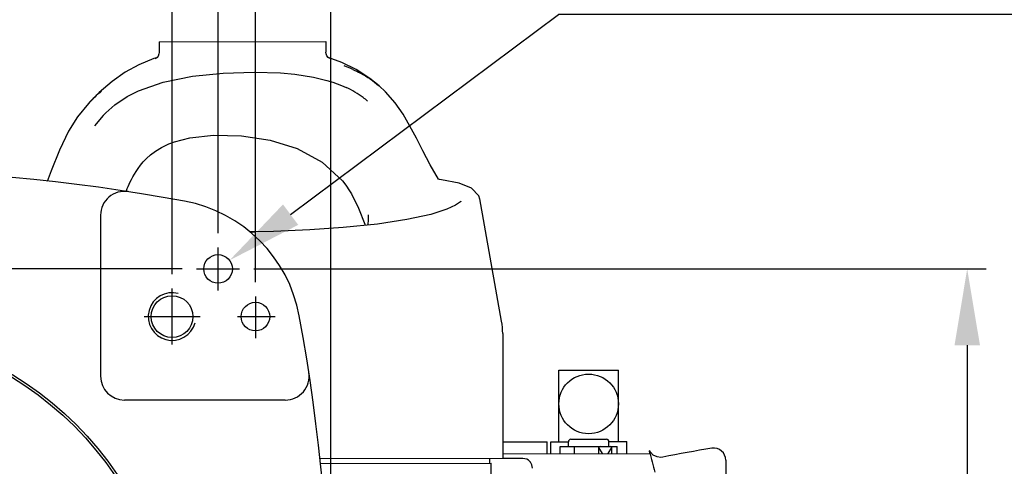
# Model space of a CAD drawing. Header units: millimetres. Extents: x 4086 to 10416, y 123 to 1549.
# Tile 149 of 256: x 7012 to 7115, y 1174 to 1221. Entities that reach past the tile are written whole.
import ezdxf

# ---------------------------------------------------------------- set-up
doc = ezdxf.new("R2010")
doc.units = ezdxf.units.MM
doc.linetypes.add('CENTER', pattern=[0.6, 0.375, -0.075, 0.075, -0.075])
for name, color, linetype in [('中心线', 7, 'Continuous'), ('外形图', 7, 'Continuous'), ('尺寸标注', 7, 'Continuous')]:
    doc.layers.add(name, color=color, linetype=linetype)
doc.styles.add('思源黑', font='SourceHanSansCN-Normal.ttf')
doc.dimstyles.new('尺寸标注_1_4比例中六', dxfattribs={"dimtxt": 10, "dimasz": 8, "dimexe": 2, "dimexo": 1.5, "dimgap": 1, "dimtad": 1, "dimdec": 1, "dimlfac": 4, "dimdsep": 46, "dimtxsty": '思源黑', "dimcen": 0.09, "dimadec": 0, "dimazin": 0, "dimtp": 0.01, "dimtm": 0.01, "dimtfac": 1, "dimtdec": 1, "dimtofl": 0, "dimtmove": 0, "dimatfit": 3, "dimfxl": 1, "dimtolj": 1, "dimarcsym": 0})
doc.dimstyles.new('尺寸标注_1_4比例中六弯折', dxfattribs={"dimtxt": 10, "dimasz": 8, "dimexe": 2, "dimexo": 1.5, "dimgap": 1, "dimtad": 1, "dimtih": 1, "dimtoh": 1, "dimdec": 1, "dimlfac": 4, "dimdsep": 46, "dimtxsty": '思源黑', "dimcen": 0.09, "dimadec": 0, "dimazin": 0, "dimtp": 0.01, "dimtm": 0.01, "dimtfac": 1, "dimtdec": 1, "dimtofl": 0, "dimtmove": 0, "dimatfit": 3, "dimfxl": 1, "dimtolj": 1, "dimarcsym": 0})

# ---------------------------------------------------------------- blocks, each defined once
blk = doc.blocks.new('*D625')
at = {"layer": 'Defpoints', "color": 0}
for p in [(7030.61, 1194.71), (6864.38, 1112.21), (7030.61, 1112.21)]:
    blk.add_point(p, dxfattribs=at)
at = {"layer": '尺寸标注', "color": 0, "lineweight": -2}
for p, q in [((7029.11, 1194.71), (6862.38, 1194.71)), ((6864.38, 1186.71), (6864.38, 1120.21)), ((7029.11, 1112.21), (6862.38, 1112.21))]:
    blk.add_line(p, q, dxfattribs=at)
at = {"layer": '尺寸标注', "color": 0}
for points in [[(6865.72, 1186.71), (6863.05, 1186.71), (6864.38, 1194.71)], [(6863.05, 1120.21), (6865.72, 1120.21), (6864.38, 1112.21)]]:
    blk.add_solid(points, dxfattribs=at)
at = {"layer": '尺寸标注', "color": 0, "insert": (6858.2, 1153.46), "char_height": 10, "attachment_point": 5, "rotation": 90, "style": '思源黑'}
blk.add_mtext('\\A1;\\A1;335', dxfattribs=at)
blk = doc.blocks.new('*D627')
at = {"layer": 'Defpoints', "color": 0}
for p in [(7044.7, 1287.97), (6934.28, 1181.59), (7044.7, 1153.46)]:
    blk.add_point(p, dxfattribs=at)
at = {"layer": '尺寸标注', "color": 0, "lineweight": -2}
for p, q in [((6934.28, 1183.09), (6934.28, 1289.97)), ((7044.7, 1154.96), (7044.7, 1289.97)), ((6942.28, 1287.97), (7036.7, 1287.97))]:
    blk.add_line(p, q, dxfattribs=at)
at = {"layer": '尺寸标注', "color": 0}
for points in [[(6942.28, 1289.31), (6942.28, 1286.64), (6934.28, 1287.97)], [(7036.7, 1286.64), (7036.7, 1289.31), (7044.7, 1287.97)]]:
    blk.add_solid(points, dxfattribs=at)
at = {"layer": '尺寸标注', "color": 0, "insert": (6989.25, 1294.06), "char_height": 10, "attachment_point": 5, "style": '思源黑'}
blk.add_mtext('\\A1;441.7', dxfattribs=at)
blk = doc.blocks.new('*D628')
at = {"layer": 'Defpoints', "color": 0}
for p in [(7032.86, 1228.14), (7032.86, 1196.96), (6993.03, 1189.46)]:
    blk.add_point(p, dxfattribs=at)
at = {"layer": '尺寸标注', "color": 0, "lineweight": -2}
for p, q in [((6993.03, 1190.96), (6993.03, 1230.14)), ((7032.86, 1198.46), (7032.86, 1230.14)), ((7001.03, 1228.14), (7024.86, 1228.14))]:
    blk.add_line(p, q, dxfattribs=at)
at = {"layer": '尺寸标注', "color": 0}
for points in [[(7001.03, 1229.47), (7001.03, 1226.8), (6993.03, 1228.14)], [(7024.86, 1226.8), (7024.86, 1229.47), (7032.86, 1228.14)]]:
    blk.add_solid(points, dxfattribs=at)
at = {"layer": '尺寸标注', "color": 0, "insert": (7014.95, 1234.31), "char_height": 10, "attachment_point": 5, "style": '思源黑'}
blk.add_mtext('\\A1;160', dxfattribs=at)
blk = doc.blocks.new('*D629')
at = {"layer": 'Defpoints', "color": 0}
for p in [(7028.03, 1266.86), (6958.03, 1192.65), (7028.03, 1192.65)]:
    blk.add_point(p, dxfattribs=at)
at = {"layer": '尺寸标注', "color": 0, "lineweight": -2}
for p, q in [((6958.03, 1194.15), (6958.03, 1268.86)), ((7028.03, 1194.15), (7028.03, 1268.86)), ((6966.03, 1266.86), (7020.03, 1266.86))]:
    blk.add_line(p, q, dxfattribs=at)
at = {"layer": '尺寸标注', "color": 0}
for points in [[(6966.03, 1268.19), (6966.03, 1265.53), (6958.03, 1266.86)], [(7020.03, 1265.53), (7020.03, 1268.19), (7028.03, 1266.86)]]:
    blk.add_solid(points, dxfattribs=at)
at = {"layer": '尺寸标注', "color": 0, "insert": (6989.91, 1273.04), "char_height": 10, "attachment_point": 5, "style": '思源黑'}
blk.add_mtext('\\A1;280', dxfattribs=at)
blk = doc.blocks.new('*D631')
at = {"layer": 'Defpoints', "color": 0}
for p in [(7034.06, 1195.61), (7031.66, 1193.82)]:
    blk.add_point(p, dxfattribs=at)
at = {"layer": '尺寸标注', "color": 0, "lineweight": -2}
for p in [(7040.47, 1200.4), (7164.41, 1221.39)]:
    blk.add_line(p, (7068.58, 1221.39), dxfattribs=at)
at = {"layer": '尺寸标注', "color": 0}
for p, q in [((7032.77, 1194.71), (7032.95, 1194.71)), ((7032.86, 1194.62), (7032.86, 1194.8))]:
    blk.add_line(p, q, dxfattribs=at)
blk.add_solid([(7039.67, 1201.47), (7041.27, 1199.33), (7034.06, 1195.61)], dxfattribs=at)
at = {"layer": '尺寸标注', "color": 0, "insert": (7117, 1232.15), "char_height": 10, "attachment_point": 5, "style": '思源黑'}
blk.add_mtext('\\A1;2×{\\C256;Φ}12H8({\\H0.7x;\\S+0.03^  0;})', dxfattribs=at)
blk = doc.blocks.new('*D660')
at = {"layer": 'Defpoints', "color": 0}
for p in [(7036.78, 1249.26), (7036.78, 1191.81), (6993.03, 1189.46)]:
    blk.add_point(p, dxfattribs=at)
at = {"layer": '尺寸标注', "color": 0, "lineweight": -2}
for p, q in [((6993.03, 1190.96), (6993.03, 1251.26)), ((7036.78, 1193.31), (7036.78, 1251.26)), ((7001.03, 1249.26), (7028.78, 1249.26))]:
    blk.add_line(p, q, dxfattribs=at)
at = {"layer": '尺寸标注', "color": 0}
for points in [[(7001.03, 1250.59), (7001.03, 1247.92), (6993.03, 1249.26)], [(7028.78, 1247.92), (7028.78, 1250.59), (7036.78, 1249.26)]]:
    blk.add_solid(points, dxfattribs=at)
at = {"layer": '尺寸标注', "color": 0, "insert": (7014.91, 1255.35), "char_height": 10, "attachment_point": 5, "style": '思源黑'}
blk.add_mtext('\\A1;175', dxfattribs=at)
blk = doc.blocks.new('*D661')
at = {"layer": 'Defpoints', "color": 0}
for p in [(7035.11, 1194.71), (7035.11, 1112.21), (7111.45, 1112.21)]:
    blk.add_point(p, dxfattribs=at)
at = {"layer": '尺寸标注', "color": 0, "lineweight": -2}
for p, q in [((7036.61, 1194.71), (7113.45, 1194.71)), ((7111.45, 1186.71), (7111.45, 1120.21)), ((7036.61, 1112.21), (7113.45, 1112.21)), ((7111.45, 1112.21), (7111.45, 1080.82))]:
    blk.add_line(p, q, dxfattribs=at)
at = {"layer": '尺寸标注', "color": 0}
for points in [[(7112.79, 1186.71), (7110.12, 1186.71), (7111.45, 1194.71)], [(7110.12, 1120.21), (7112.79, 1120.21), (7111.45, 1112.21)]]:
    blk.add_solid(points, dxfattribs=at)
at = {"layer": '尺寸标注', "color": 0, "insert": (7105.27, 1092.52), "char_height": 10, "attachment_point": 5, "rotation": 90, "style": '思源黑'}
blk.add_mtext('\\A1;330', dxfattribs=at)

msp = doc.modelspace()

# ---------------------------------------------------------------- linework, layer by layer
msp.add_circle((7036.783, 1189.714), 1.5)
at = {"layer": '中心线', "linetype": 'CENTER', "ltscale": 20}
for p, q in [((7032.861, 1192.464), (7032.861, 1196.964)), ((7030.611, 1194.714), (7035.111, 1194.714)), ((7028.033, 1186.776), (7028.033, 1192.651)), ((7036.783, 1191.812), (7036.783, 1187.467)), ((7025.096, 1189.714), (7030.971, 1189.714)), ((7034.881, 1189.714), (7038.843, 1189.714))]:
    msp.add_line(p, q, dxfattribs=at)
at = {"layer": '外形图', "color": 7, "linetype": 'Continuous'}
for p, q in [((7026.67, 1218.523), (7044.169, 1218.553)), ((7026.67, 1218.523), (7026.672, 1217.394)), ((7044.17, 1218.553), (7044.172, 1217.425)), ((7026.417, 1216.836), (7026.136, 1216.754)), ((7044.188, 1217.269), (7044.172, 1217.425)), ((7045.854, 1216.35), (7044.416, 1216.875)), ((7026.136, 1216.754), (7024.549, 1216.113)), ((7047.359, 1215.602), (7045.854, 1216.35)), ((7042.864, 1214.812), (7044.262, 1214.472)), ((7021.741, 1214.376), (7020.374, 1213.194)), ((7049.747, 1213.908), (7049.753, 1213.902)), ((7020.374, 1213.194), (7019.255, 1212.064)), ((7024.496, 1213.368), (7024.496, 1213.368)), ((7019.252, 1212.06), (7018.12, 1210.663)), ((7019.25, 1212.059), (7019.255, 1212.064)), ((7048.547, 1212.301), (7048.543, 1212.304)), ((7018.12, 1210.663), (7017.185, 1209.154)), ((7020.792, 1210.779), (7019.908, 1209.714)), ((7021.076, 1211.07), (7020.792, 1210.779)), ((7045.916, 1203.943), (7046.271, 1203.49)), ((7046.271, 1203.49), (7046.665, 1202.903)), ((7056.102, 1204.071), (7055.971, 1204.105)), ((7056.289, 1204.04), (7056.102, 1204.071)), ((7023.221, 1202.843), (7023.257, 1202.936)), ((7023.257, 1202.936), (7023.339, 1203.144)), ((7046.665, 1202.903), (7046.856, 1202.574)), ((7046.857, 1202.574), (7047.585, 1201.088)), ((7057.779, 1201.38), (7056.865, 1200.961)), ((7062.607, 1189.231), (7060.321, 1202.062)), ((7020.533, 1200.343), (7020.533, 1183.464)), ((7056.862, 1200.96), (7056.865, 1200.961)), ((7038.677, 1198.649), (7036.2, 1198.597)), ((7042.496, 1198.807), (7038.677, 1198.649)), ((7062.723, 1187.929), (7062.746, 1174.835)), ((7068.605, 1184.096), (7074.855, 1184.107)), ((7068.618, 1176.596), (7068.605, 1184.096)), ((7074.868, 1176.607), (7074.855, 1184.107)), ((7039.912, 1180.964), (7023.033, 1180.964)), ((7062.743, 1176.585), (7067.368, 1176.593)), ((7067.37, 1175.343), (7067.368, 1176.593)), ((7067.755, 1176.594), (7069.618, 1176.597)), ((7067.757, 1175.344), (7067.755, 1176.594)), ((7069.619, 1176.097), (7069.618, 1176.597)), ((7069.868, 1176.848), (7073.618, 1176.854)), ((7073.868, 1176.605), (7075.755, 1176.608)), ((7073.869, 1176.105), (7073.868, 1176.605)), ((7075.757, 1175.358), (7075.755, 1176.608)), ((7068.744, 1176.096), (7072.932, 1176.103)), ((7068.746, 1175.346), (7068.744, 1176.096)), ((7070.246, 1175.348), (7070.244, 1176.098)), ((7072.808, 1175.353), (7072.807, 1175.978)), ((7073.196, 1175.354), (7072.807, 1175.978)), ((7072.932, 1176.103), (7074.057, 1176.105)), ((7073.796, 1175.355), (7074.182, 1175.98)), ((7074.057, 1176.105), (7074.744, 1176.106)), ((7074.183, 1175.355), (7074.182, 1175.98)), ((7074.746, 1175.356), (7074.744, 1176.106)), ((7078.119, 1175.69), (7078.12, 1175.362)), ((7078.22, 1175.508), (7078.119, 1175.69)), ((7078.136, 1175.545), (7078.12, 1175.6)), ((7078.522, 1175.193), (7078.22, 1175.508)), ((7062.746, 1174.835), (7043.504, 1174.802)), ((7061.372, 1174.333), (7061.371, 1174.833)), ((7062.745, 1175.335), (7078.12, 1175.362)), ((7064.832, 1174.839), (7062.746, 1174.835)), ((7086.121, 1174.674), (7086.216, 1120.627)), ((7043.573, 1174.302), (7061.497, 1174.333)), ((7061.499, 1173.083), (7061.497, 1174.333))]:
    msp.add_line(p, q, dxfattribs=at)
for points in [[(7026.672, 1217.394), (7026.657, 1217.245), (7026.575, 1217.026), (7026.453, 1216.865), (7026.336, 1216.77), (7026.272, 1216.733), (7026.257, 1216.726)], [(7044.574, 1216.764), (7044.588, 1216.758), (7044.58, 1216.762), (7044.519, 1216.795), (7044.402, 1216.886), (7044.277, 1217.044), (7044.188, 1217.269)], [(7024.549, 1216.113), (7023.1, 1215.326), (7021.741, 1214.376)], [(7024.496, 1213.368), (7027.097, 1214.278), (7030.178, 1214.908), (7033.396, 1215.24), (7036.647, 1215.343), (7039.421, 1215.257)], [(7039.421, 1215.257), (7040.928, 1215.12), (7042.864, 1214.812)], [(7049.747, 1213.908), (7048.786, 1214.671), (7047.359, 1215.602)], [(7044.262, 1214.472), (7044.897, 1214.277), (7045.811, 1213.941), (7046.29, 1213.735)], [(7055.973, 1204.107), (7055.111, 1205.619), (7054.353, 1207.076), (7053.67, 1208.416), (7052.993, 1209.691), (7052.265, 1210.926), (7051.429, 1212.127), (7050.42, 1213.283), (7049.752, 1213.902)], [(7021.08, 1211.074), (7022.035, 1211.912), (7023.333, 1212.78), (7024.496, 1213.368)], [(7017.185, 1209.154), (7016.22, 1207.162), (7015.351, 1205.01), (7014.926, 1203.873)], [(7028.273, 1208.037), (7029.913, 1208.462), (7032.392, 1208.732), (7035.325, 1208.655)], [(7035.325, 1208.655), (7038.332, 1208.208), (7041.166, 1207.339), (7043.791, 1205.907), (7045.916, 1203.943)], [(7023.339, 1203.144), (7023.431, 1203.364), (7023.532, 1203.594), (7023.645, 1203.837), (7023.771, 1204.092), (7023.913, 1204.36), (7024.075, 1204.643), (7024.259, 1204.939), (7024.471, 1205.252), (7024.719, 1205.581), (7025.01, 1205.926), (7025.357, 1206.287), (7025.775, 1206.664), (7026.287, 1207.051), (7026.918, 1207.442), (7027.7, 1207.82), (7028.273, 1208.037)], [(7060.326, 1202.026), (7060.224, 1202.375), (7059.462, 1203.164), (7058.145, 1203.684), (7056.289, 1204.04)], [(7058.349, 1201.794), (7058.352, 1201.811), (7058.286, 1201.74), (7057.779, 1201.38)], [(7056.862, 1200.96), (7055.177, 1200.425), (7052.671, 1199.875), (7049.577, 1199.407), (7045.992, 1199.042), (7042.496, 1198.807)], [(7047.585, 1201.088), (7048.243, 1199.39), (7048.28, 1199.275)], [(7048.6, 1200.38), (7048.599, 1200.383), (7048.6, 1200.36), (7048.602, 1200.299), (7048.604, 1200.201), (7048.604, 1200.07), (7048.601, 1199.911), (7048.596, 1199.727), (7048.586, 1199.523), (7048.571, 1199.308), (7048.571, 1199.305)], [(7079.507, 1174.977), (7079.323, 1174.954), (7078.911, 1175.002), (7078.522, 1175.193)]]:
    msp.add_lwpolyline(points, dxfattribs=at)
for centre, radius in [((7032.861, 1194.714), 1.5), ((7028.033, 1189.714), 2.188), ((6993.033, 1153.464), 35.25), ((6993.033, 1153.464), 35), ((7071.736, 1180.564), 3.125)]:
    msp.add_circle(centre, radius, dxfattribs=at)
for centre, radius, start, end in [((7041.318, 1202.945), 13.896, 65.82221, 69.92231), ((7028.692, 1203.273), 12.897, 128.75435, 137.02155), ((6993.033, 1005.135), 200, 79.53729, 100.46271), ((7023.033, 1200.343), 2.5, 81.26302, 180), ((7026.628, 1187.059), 15, 10.46271, 79.53729), ((7028.033, 1189.714), 2.5, 75, 345), ((6844.704, 1153.464), 200, 349.53729, 10.46271), ((7055.223, 1187.916), 7.5, 0.1, 10.1), ((7039.912, 1183.464), 2.5, 270, 8.73701), ((7023.033, 1183.464), 2.5, 180, 270), ((7069.868, 1176.598), 0.25, 90.1, 180.1), ((7073.618, 1176.604), 0.25, 0.1, 90.1), ((7072.932, 1175.978), 0.125, 90.1, 180.1), ((7074.057, 1175.98), 0.125, 0.1, 90.1), ((7077.409, 1175.361), 0.75, 14.21368, 18.60265), ((7196.565, 1205.547), 122.17, 194.21596, 195.25077), ((7104.212, 1052.443), 125, 98.9916, 101.39926), ((7084.871, 1174.672), 1.25, 0.1, 98.9916), ((7064.834, 1173.841), 0.998, 41.76677, 90.09109), ((7064.834, 1173.841), 0.998, 40.12627, 41.78062), ((7064.834, 1173.841), 0.998, 39.448, 40.12589), ((7064.833, 1173.84), 0.999, 38.10554, 39.44786), ((7064.832, 1173.839), 1.001, 0.09588, 38.1019)]:
    msp.add_arc(centre, radius, start, end, dxfattribs=at)
for points, knots in [([(7047.009, 1215.622), (7047.278, 1215.501), (7048.246, 1215.026), (7049.149, 1214.417), (7049.745, 1213.908)], [0, 0, 0, 0, 2732.4833385, 10021.9674229, 10021.9674229, 10021.9674229, 10021.9674229]), ([(7048.543, 1212.304), (7048.395, 1212.432), (7047.704, 1212.992), (7046.926, 1213.443), (7046.296, 1213.732)], [0, 0, 0, 0, 2193.4775912, 9977.9397266, 9977.9397266, 9977.9397266, 9977.9397266])]:
    msp.add_open_spline(points, degree=3, knots=knots, dxfattribs=at)
msp.add_open_spline([(7036.221, 1198.58), (7036.378, 1198.583), (7036.535, 1198.586), (7036.692, 1198.589)], degree=3, dxfattribs=at)

# ---------------------------------------------------------------- dimensions: what is measured, and where the dimension line sits
at = {"layer": '尺寸标注', "color": 7}
dim = msp.add_linear_dim(base=(7044.704, 1287.972), p1=(6934.283, 1181.589), p2=(7044.704, 1153.464), text='441.7', dimstyle='尺寸标注_1_4比例中六', dxfattribs=at)
dim.commit()
dim.dimension.update_dxf_attribs({"geometry": '*D627', "text_midpoint": (6989.254, 1287.972), "dimtype": 160})
dim = msp.add_linear_dim(base=(7028.033, 1266.859), p1=(6958.033, 1192.651), p2=(7028.033, 1192.651), angle=180, dimstyle='尺寸标注_1_4比例中六', dxfattribs=at)
dim.commit()
dim.dimension.update_dxf_attribs({"geometry": '*D629', "text_midpoint": (6989.914, 1266.859), "dimtype": 160})
at = {"layer": '尺寸标注'}
dim = msp.add_linear_dim(base=(7036.783, 1249.257), p1=(6993.033, 1189.464), p2=(7036.783, 1191.812), dimstyle='尺寸标注_1_4比例中六', dxfattribs=at)
dim.commit()
dim.dimension.update_dxf_attribs({"geometry": '*D660', "text_midpoint": (7014.908, 1255.346)})
at = {"layer": '尺寸标注', "color": 7}
dim = msp.add_diameter_dim_2p(p1=(7031.659, 1193.816), p2=(7034.063, 1195.611), text='2×{\\C256;Φ}12H8({\\H0.7x;\\S+0.03^  0;})', dimstyle='尺寸标注_1_4比例中六弯折', dxfattribs=at)
dim.commit()
dim.dimension.update_dxf_attribs({"geometry": '*D631', "text_midpoint": (7116.998, 1221.392), "dimtype": 163})
dim = msp.add_linear_dim(base=(7032.861, 1228.135), p1=(6993.033, 1189.464), p2=(7032.861, 1196.964), angle=180, text='160', dimstyle='尺寸标注_1_4比例中六', dxfattribs=at)
dim.commit()
dim.dimension.update_dxf_attribs({"geometry": '*D628', "text_midpoint": (7014.949, 1228.135), "dimtype": 160})
dim = msp.add_linear_dim(base=(6864.383, 1112.214), p1=(7030.611, 1194.714), p2=(7030.611, 1112.214), angle=90, text='\\A1;335', dimstyle='尺寸标注_1_4比例中六', override={"dimtxsty": '思源黑'}, dxfattribs=at)
dim.commit()
dim.dimension.update_dxf_attribs({"geometry": '*D625', "text_midpoint": (6858.199, 1153.464)})
at = {"layer": '尺寸标注'}
dim = msp.add_linear_dim(base=(7111.452, 1112.214), p1=(7035.111, 1194.714), p2=(7035.111, 1112.214), angle=90, dimstyle='尺寸标注_1_4比例中六', dxfattribs=at)
dim.commit()
dim.dimension.update_dxf_attribs({"geometry": '*D661', "text_midpoint": (7111.452, 1092.517), "dimtype": 160})

doc.saveas('drawing.dxf')
